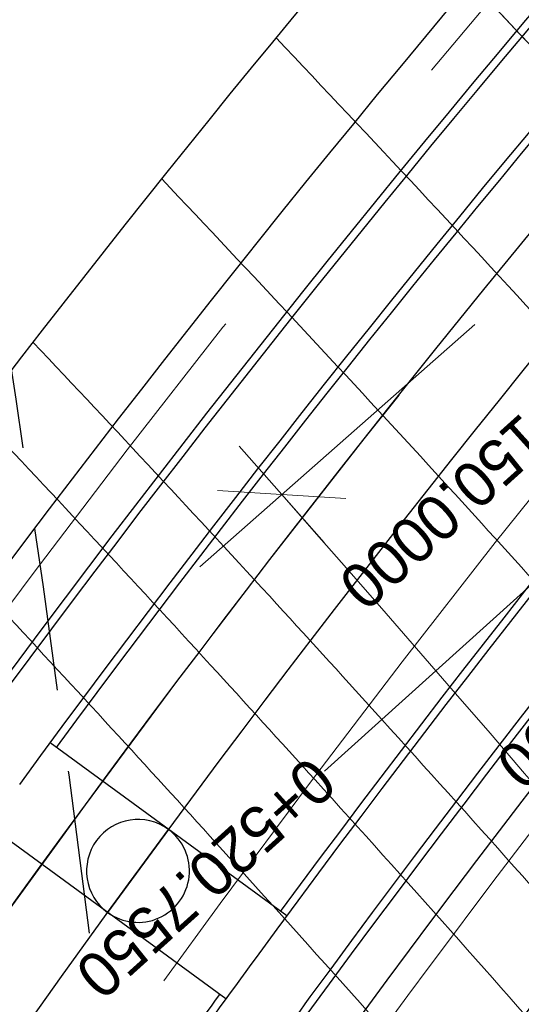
# Model space of a CAD drawing. Header units: metres. Extents: x 3458045 to 3462392, y 5482308 to 5484762.
# Tile 126 of 256: x 3459682 to 3459691, y 5483649 to 5483668. Entities that reach past the tile are written whole.
import ezdxf
from ezdxf.enums import TextEntityAlignment as Align

# ---------------------------------------------------------------- set-up
doc = ezdxf.new("R2010")
doc.units = ezdxf.units.M
for name, pattern in [('AUSGEZOGEN', [2, 1, 1]), ('VERDECKT', [9.525, 6.35, -3.175]), ('VERDECKT2', [4.7625, 3.175, -1.5875])]:
    doc.linetypes.add(name, pattern=pattern)
doc.layers.get('0').update_dxf_attribs({"linetype": 'CONTINUOUS'})
for name, color, linetype in [('SP_ACHSE_6731', 7, 'CONTINUOUS'), ('SP_ACHSE_8521', 7, 'CONTINUOUS'), ('SP_ACHSE_8901', 7, 'CONTINUOUS'), ('SP_ACHSE_8911', 7, 'CONTINUOUS'), ('SP_AXIS', 7, 'CONTINUOUS'), ('SP_BW5xx-BrückenB44', 7, 'CONTINUOUS'), ('SP_BW5xx-StwRheinuferstraße', 7, 'CONTINUOUS'), ('SP_BW5xx-SÜRheinuferstraße', 7, 'CONTINUOUS'), ('SP_StadtbahnFluchtweg', 1, 'CONTINUOUS'), ('SP_Trogwand_L7+8', 2, 'CONTINUOUS'), ('SP_Tunnelwand_L7+8', 2, 'VERDECKT2'), ('SP_Vb_Planung', 10, 'CONTINUOUS'), ('SP_VERM', 1, 'CONTINUOUS'), ('T__AXIS', 3, 'CONTINUOUS')]:
    doc.layers.add(name, color=color, linetype=linetype)
doc.styles.add('K_ISOCP', font='k_isocp.shx')
doc.linetypes.add('EISENBAHN', pattern='A,0.15,[130,ltypeshp.shx,S=0.25,R=0,X=0,Y=0],0.15', length=0.3)

# ---------------------------------------------------------------- blocks, each defined once
blk = doc.blocks.new('kmr_re')
at = {"color": 1}
for p, q in [((0, 0), (-0.306221, -0.907473)), ((0, 0), (0.306221, -0.907473)), ((-0.306221, -0.907473), (0, -0.51875)), ((0.306221, -0.907473), (0, -0.51875))]:
    blk.add_line(p, q, dxfattribs=at)
at = {"color": 1, "linetype": 'Continuous'}
blk.add_line((0, 0), (0, -3.57143), dxfattribs=at)
at = {"color": 1, "linetype": 'Continuous', "style": 'K_ISOCP'}
blk.add_attdef('PARAUL', text='', height=1, rotation=270.000058, dxfattribs=at).set_placement((-0.5, -1), align=Align.TOP_LEFT)
blk.add_attdef('PARAOL', text='', height=1, rotation=270.000058, dxfattribs=at).set_placement((0.5, -1), align=Align.BOTTOM_LEFT)
blk.add_attdef('STATION', text='', height=1, rotation=270.000058, dxfattribs=at).set_placement((0, -3.57143), align=Align.MIDDLE_LEFT)
blk = doc.blocks.new('SOF_BEMSTR2')
at = {"color": 0, "linetype": 'ByBlock', "lineweight": -2}
for p, q in [((0, -20), (0, 8.5)), ((3.535, 3.535), (-3.535, -3.535)), ((-5, 0), (5, 0))]:
    blk.add_line(p, q, dxfattribs=at)

msp = doc.modelspace()

# ---------------------------------------------------------------- linework, layer by layer
at = {"layer": 'SP_ACHSE_6731'}
msp.add_lwpolyline([(3459881.431, 5483781.605), (3459775.3544, 5483717.6418, 0.0006868), (3459770.5464, 5483714.7367, 0.0020604), (3459765.7545, 5483711.8051, 0.003434), (3459760.995, 5483708.8211, 0.0048076), (3459756.2855, 5483705.7591, 0.0001835), (3459756.13, 5483705.6556, 0.0917105), (3459689.9388, 5483641.4448, 0.005897), (3459686.9574, 5483637.1459, 0.0073719), (3459684.0911, 5483632.7695, 0.0088469), (3459681.3683, 5483628.3025, 0.0103219), (3459678.8188, 5483623.7345, 0.011797), (3459676.4739, 5483619.0584, 0.0045035), (3459675.7031, 5483617.3858, 0.2228231), (3459677.0437, 5483532.3132, 0.0025401)], format="xyb", dxfattribs=at)
at = {"layer": 'SP_ACHSE_8521'}
msp.add_lwpolyline([(3459667.116, 5483524.3467, -0.2255197), (3459663.8072, 5483620.7334, -0.0051343), (3459664.7675, 5483622.8858, -0.011674), (3459667.3044, 5483628.0892, -0.0103411), (3459670.0679, 5483633.176, -0.0090081), (3459673.0262, 5483638.1522, -0.0076752), (3459676.1489, 5483643.027, -0.0063424), (3459679.407, 5483647.8124, -0.0936983), (3459747.1614, 5483714.0324, -0.0004892), (3459747.5816, 5483714.3114, -0.0047607), (3459752.3417, 5483717.3973, -0.0034005), (3459757.1515, 5483720.4051, -0.0020403), (3459761.9938, 5483723.3604, -0.0006801), (3459766.8521, 5483726.2893), (3459833.8685, 5483766.6082)], format="xyb", dxfattribs=at)
at = {"layer": 'SP_ACHSE_8901'}
msp.add_lwpolyline([(3459478.4179, 5483881.5975), (3459663.5917, 5483703.287, -0.0763528), (3459773.4733, 5483559.3038, -0.0026415)], format="xyb", dxfattribs=at)
at = {"layer": 'SP_ACHSE_8911'}
msp.add_lwpolyline([(3459777.2173, 5483559.7474, 0.0769413), (3459666.0197, 5483705.8087), (3459480.8452, 5483884.1198, 0.0146052)], format="xyb", dxfattribs=at)
at = {"layer": 'SP_AXIS'}
for points in [[(3459462.9996, 5483888.6898), (3459657.2317, 5483701.6383, -0.0004357), (3459663.6067, 5483695.4918, -0.001307), (3459669.9603, 5483689.3232, -0.0021783), (3459676.2707, 5483683.1104, -0.0030497), (3459682.5157, 5483676.832, -0.003921), (3459688.6726, 5483670.4671, -0.0047924), (3459694.7177, 5483663.996, -0.0018941), (3459696.8141, 5483661.6896, -0.028225), (3459725.0993, 5483626.531, -0.0018941), (3459726.9033, 5483623.9892, -0.0047924), (3459731.9296, 5483616.6986, -0.003921), (3459736.8282, 5483609.3214, -0.0030497), (3459741.6235, 5483601.8767, -0.0021783), (3459746.3407, 5483594.3821, -0.001307), (3459751.0056, 5483586.8549, -0.0004357), (3459755.6442, 5483579.3114, 0.0003596)], [(3459777.2173, 5483559.7474, 0.0769413), (3459666.0197, 5483705.8087), (3459480.8452, 5483884.1198, 0.0146052)], [(3459478.4179, 5483881.5975), (3459663.5917, 5483703.287, -0.0763528), (3459773.4733, 5483559.3038, -0.0026415)], [(3459881.431, 5483781.605), (3459775.3544, 5483717.6418, 0.0006868), (3459770.5464, 5483714.7367, 0.0020604), (3459765.7545, 5483711.8051, 0.003434), (3459760.995, 5483708.8211, 0.0048076), (3459756.2855, 5483705.7591, 0.0001835), (3459756.13, 5483705.6556, 0.0917105), (3459689.9388, 5483641.4448, 0.005897), (3459686.9574, 5483637.1459, 0.0073719), (3459684.0911, 5483632.7695, 0.0088469), (3459681.3683, 5483628.3025, 0.0103219), (3459678.8188, 5483623.7345, 0.011797), (3459676.4739, 5483619.0584, 0.0045035), (3459675.7031, 5483617.3858, 0.2228231), (3459677.0437, 5483532.3132, 0.0025401)], [(3459667.116, 5483524.3467, -0.2255197), (3459663.8072, 5483620.7334, -0.0051343), (3459664.7675, 5483622.8858, -0.011674), (3459667.3044, 5483628.0892, -0.0103411), (3459670.0679, 5483633.176, -0.0090081), (3459673.0262, 5483638.1522, -0.0076752), (3459676.1489, 5483643.027, -0.0063424), (3459679.407, 5483647.8124, -0.0936983), (3459747.1614, 5483714.0324, -0.0004892), (3459747.5816, 5483714.3114, -0.0047607), (3459752.3417, 5483717.3973, -0.0034005), (3459757.1515, 5483720.4051, -0.0020403), (3459761.9938, 5483723.3604, -0.0006801), (3459766.8521, 5483726.2893), (3459833.8685, 5483766.6082)]]:
    msp.add_lwpolyline(points, format="xyb", dxfattribs=at)
at = {"layer": 'SP_BW5xx-BrückenB44', "color": 96, "ltscale": 0.5}
for p, q in [((3459686.7979, 5483650.5009), (3459682.1986, 5483653.8663)), ((3459685.6168, 5483648.8868), (3459681.0175, 5483652.2522))]:
    msp.add_line(p, q, dxfattribs=at)
at = {"layer": 'SP_BW5xx-BrückenB44', "color": 96}
for p, q in [((3459683.3172, 5483650.5695), (3459684.4982, 5483652.1836)), ((3459684.4982, 5483652.1836), (3459683.3172, 5483650.5695))]:
    msp.add_line(p, q, dxfattribs=at)
at = {"layer": 'SP_BW5xx-BrückenB44', "color": 96, "linetype": 'VERDECKT', "lineweight": 13, "ltscale": 2, "flags": 128}
for points in [[(3459662.4661, 5483617.5053, -0.0077788), (3459663.8072, 5483620.7334, -0.0051343), (3459664.7675, 5483622.8858, -0.011674), (3459667.3044, 5483628.0892, -0.0103411), (3459670.0679, 5483633.176, -0.0090081), (3459673.0262, 5483638.1522, -0.0076752), (3459676.1489, 5483643.027, -0.0063424), (3459679.407, 5483647.8124, -0.0936983), (3459747.1614, 5483714.0324, -0.0004892), (3459747.5816, 5483714.3114, -0.0047607), (3459752.3417, 5483717.3973, -0.0034005), (3459757.1515, 5483720.4051, -0.0020403), (3459761.9938, 5483723.3604, -0.0006801), (3459766.8521, 5483726.2893), (3459767.293, 5483726.5545)], [(3459665.4795, 5483616.2878, -0.007822), (3459666.7888, 5483619.44, -0.0051343), (3459667.7218, 5483621.5313, -0.011674), (3459670.1917, 5483626.5972, -0.0103411), (3459672.891, 5483631.5659, -0.0090081), (3459675.7894, 5483636.4414, -0.0076752), (3459678.8583, 5483641.2321, -0.0063424), (3459682.07, 5483645.9494, -0.0936983), (3459748.9617, 5483711.3266, -0.0004892), (3459749.3767, 5483711.6021, -0.0047607), (3459754.0836, 5483714.6535, -0.0034005), (3459758.8559, 5483717.6379, -0.0020403), (3459763.6756, 5483720.5793, -0.0006801), (3459768.5263, 5483723.5037), (3459769.1481, 5483723.8778)]]:
    msp.add_lwpolyline(points, format="xyb", dxfattribs=at)
at = {"layer": 'SP_BW5xx-BrückenB44', "color": 96}
for points in [[(3459664.1798, 5483617.514, -0.0063324), (3459665.2636, 5483620.1016, -0.0051343), (3459666.2106, 5483622.2242, -0.011674), (3459668.7147, 5483627.3604, -0.0103411), (3459671.4469, 5483632.3895, -0.0090081), (3459674.3759, 5483637.3165, -0.0076752), (3459677.4723, 5483642.1503, -0.0063424), (3459680.7078, 5483646.9024, -0.0936983), (3459748.0408, 5483712.7108, -0.0004892), (3459748.4584, 5483712.988, -0.0047607), (3459753.1925, 5483716.0571, -0.0034005), (3459757.9841, 5483719.0534, -0.0020403), (3459762.8153, 5483722.0019, -0.0006412), (3459767.392, 5483724.7615)], [(3459668.7247, 5483614.9767, -0.0078715), (3459669.9997, 5483618.0471, -0.0051343), (3459670.9033, 5483620.0725, -0.011674), (3459673.301, 5483624.9903, -0.0103411), (3459675.9312, 5483629.8318, -0.0090081), (3459678.7652, 5483634.5989, -0.0076752), (3459681.7761, 5483639.2992, -0.0063424), (3459684.9379, 5483643.9431, -0.0936983), (3459750.9005, 5483708.4127, -0.0004892), (3459751.3098, 5483708.6844, -0.0047607), (3459755.9594, 5483711.6987, -0.0034005), (3459760.6914, 5483714.6578, -0.0020403), (3459765.4867, 5483717.5844, -0.0006801), (3459770.3293, 5483720.5038), (3459771.1459, 5483720.9951)], [(3459659.9511, 5483618.5214, -0.0077448), (3459661.3188, 5483621.8129, -0.0051343), (3459662.3019, 5483624.0164, -0.011674), (3459664.8947, 5483629.3345, -0.0103411), (3459667.7117, 5483634.5199, -0.0090081), (3459670.7199, 5483639.5801, -0.0076752), (3459673.8875, 5483644.525, -0.0063424), (3459677.1844, 5483649.3673, -0.0936983), (3459745.6588, 5483716.2907, -0.0004892), (3459746.0835, 5483716.5727, -0.0037356), (3459749.8484, 5483719.0244, -0.0034005)], [(3459671.089, 5483614.0214, -0.0079096), (3459672.339, 5483617.0322, -0.0051343), (3459673.2212, 5483619.0097, -0.011674), (3459675.5664, 5483623.8196, -0.0103411), (3459678.1463, 5483628.5684, -0.0090081), (3459680.9333, 5483633.2566, -0.0076752), (3459683.902, 5483637.8909, -0.0063424), (3459687.0274, 5483642.4813, -0.0936983), (3459752.3131, 5483706.2897, -0.0004892), (3459752.7182, 5483706.5586, -0.0047607), (3459757.3261, 5483709.5458, -0.0034005), (3459762.0287, 5483712.4866, -0.0020403), (3459766.8062, 5483715.4023, -0.0006801), (3459771.6429, 5483718.3181), (3459772.6015, 5483718.8949)], [(3459670.9622, 5483613.4256, -0.0093683), (3459672.4307, 5483616.9924, -0.0051343), (3459673.3121, 5483618.968, -0.011674), (3459675.6552, 5483623.7737, -0.0103411), (3459678.2331, 5483628.5189, -0.0090081), (3459681.0184, 5483633.2039, -0.0076752), (3459683.9854, 5483637.8357, -0.0063424), (3459687.1093, 5483642.424, -0.0936983), (3459752.3685, 5483706.2064, -0.0004892), (3459752.7734, 5483706.4753, -0.0047607), (3459757.3797, 5483709.4614, -0.0034005), (3459762.0812, 5483712.4014, -0.0020403), (3459766.858, 5483715.3167, -0.0006801), (3459771.6944, 5483718.2324), (3459772.6586, 5483718.8125)], [(3459671.2403, 5483613.3132, -0.0093772), (3459672.706, 5483616.873, -0.0051343), (3459673.5848, 5483618.8429, -0.011674), (3459675.9217, 5483623.6359, -0.0103411), (3459678.4937, 5483628.3703, -0.0090081), (3459681.2734, 5483633.046, -0.0076752), (3459684.2355, 5483637.67, -0.0063424), (3459687.3551, 5483642.252, -0.0936983), (3459752.5347, 5483705.9567, -0.0004892), (3459752.9391, 5483706.2252, -0.0047607), (3459757.5405, 5483709.2081, -0.0034005), (3459762.2385, 5483712.146, -0.0020403), (3459767.0132, 5483715.06, -0.0006801), (3459771.8489, 5483717.9753), (3459772.8298, 5483718.5654)], [(3459773.5686, 5483717.4994, 0.0004908), (3459770.1317, 5483715.4208, 0.0020604), (3459765.3342, 5483712.4858, 0.003434), (3459760.5654, 5483709.496, 0.0048076), (3459755.843, 5483706.4256, 0.0001835), (3459755.6867, 5483706.3216, 0.0918169), (3459689.2245, 5483641.8206, 0.0059411), (3459686.205, 5483637.462, 0.0074015), (3459683.3002, 5483633.0203, 0.0088619), (3459680.5389, 5483628.4825, 0.0103224), (3459677.9516, 5483623.8381, 0.0117829), (3459675.5699, 5483619.0799, 0.005959), (3459674.5446, 5483616.8334, 0.0080538), (3459673.2779, 5483613.8381, 0.0080538)], [(3459773.6543, 5483717.3758, 0.000492), (3459770.2095, 5483715.2925, 0.0020604), (3459765.413, 5483712.3582, 0.003434), (3459760.646, 5483709.3694, 0.0048076), (3459755.926, 5483706.3006, 0.0001835), (3459755.7698, 5483706.1967, 0.0918169), (3459689.3468, 5483641.7338, 0.0059411), (3459686.3293, 5483637.3781, 0.0074015), (3459683.4269, 5483632.94, 0.0088619), (3459680.6684, 5483628.4068, 0.0103224), (3459678.0841, 5483623.7678, 0.0117829), (3459675.7056, 5483619.0159, 0.005959), (3459674.6817, 5483616.7728, 0.0080538), (3459673.417, 5483613.7819, 0.0080538)], [(3459658.7574, 5483619.0037, -0.007729), (3459660.1376, 5483622.3253, -0.0051343), (3459661.1315, 5483624.553, -0.011674), (3459663.7509, 5483629.9256, -0.0103411), (3459666.5933, 5483635.1578, -0.0090081), (3459669.6253, 5483640.2578, -0.0076752), (3459672.8142, 5483645.236, -0.0063424), (3459676.1294, 5483650.1053, -0.0908776), (3459742.5424, 5483715.7442, 0.7365005)], [(3459775.0241, 5483715.3993, 0.0005105), (3459771.4535, 5483713.2401, 0.0020604), (3459766.6739, 5483710.3161, 0.003434), (3459761.9348, 5483707.3449, 0.0048076), (3459757.2535, 5483704.3012, 0.0001835), (3459757.0997, 5483704.1989, 0.0918169), (3459691.3039, 5483640.3447, 0.0059411), (3459688.3182, 5483636.0349, 0.0074015), (3459685.4547, 5483631.6563, 0.0088619), (3459682.7405, 5483627.1957, 0.0103224), (3459680.2043, 5483622.6433, 0.0117829), (3459677.8765, 5483617.9926, 0.005959), (3459676.8768, 5483615.8023, 0.0080538), (3459675.6422, 5483612.8829, 0.0106779)], [(3459656.6944, 5483619.8372, -0.0077027), (3459658.0964, 5483623.2108, -0.0051343), (3459659.109, 5483625.4804, -0.011674), (3459661.7742, 5483630.9471, -0.0103411), (3459664.6606, 5483636.2602, -0.0090081), (3459667.7335, 5483641.4291, -0.0076752), (3459670.9593, 5483646.4648, -0.0063424), (3459674.3063, 5483651.3807, -0.0800487), (3459732.1465, 5483711.0587, -0.0004892)], [(3459682.3208, 5483653.7768, -0.0416809), (3459710.393, 5483685.8534, -0.0004892)], [(3459686.6788, 5483650.588, -0.0416534), (3459714.1428, 5483681.9675, -0.0004892)], [(3459667.2203, 5483617.418, -0.0038997), (3459667.8782, 5483618.9674, -0.0051343), (3459668.8012, 5483621.0363, -0.011674), (3459671.2466, 5483626.052, -0.0103411), (3459673.9225, 5483630.9775, -0.0090081), (3459676.7991, 5483635.8162, -0.0076752), (3459679.8483, 5483640.5763, -0.0063424), (3459683.0431, 5483645.2687, -0.0054279), (3459686.2077, 5483649.6935, -0.0004892)], [(3459667.0813, 5483617.4742, -0.0039031), (3459667.7406, 5483619.0271, -0.0051343), (3459668.6649, 5483621.0988, -0.011674), (3459671.1134, 5483626.1209, -0.0103411), (3459673.7922, 5483631.0518, -0.0090081), (3459676.6716, 5483635.8952, -0.0076752), (3459679.7232, 5483640.6592, -0.0063424), (3459682.9202, 5483645.3546, -0.0044307), (3459685.4978, 5483648.9739, -0.0004892)]]:
    msp.add_lwpolyline(points, format="xyb", dxfattribs=at)
at = {"layer": 'SP_BW5xx-BrückenB44', "color": 96, "flags": 128}
for points in [[(3459667.925, 5483615.2998, -0.0078588), (3459669.2084, 5483618.3903, -0.0051343), (3459670.1193, 5483620.432, -0.011674), (3459672.5348, 5483625.3863, -0.0103411), (3459675.182, 5483630.2591, -0.0090081), (3459678.0319, 5483635.053, -0.0076752), (3459681.0571, 5483639.7755, -0.0063424), (3459684.2312, 5483644.4375, -0.0936983), (3459750.4228, 5483709.1308, -0.0004892), (3459750.8334, 5483709.4034, -0.0047607), (3459755.4972, 5483712.4268, -0.0034005), (3459760.2391, 5483715.3922, -0.0020403), (3459765.0404, 5483718.3224, -0.0007879), (3459770.654, 5483721.705, -0.0006412)], [(3459680.5586, 5483653.8272, -0.0436448), (3459710.1152, 5483687.599, -0.0004892)], [(3459681.6077, 5483653.0596, -0.0436445), (3459711.0151, 5483686.6609, -0.0004892)], [(3459686.2077, 5483649.6935, -0.0436434), (3459714.9611, 5483682.5474, -0.0004892)], [(3459687.2569, 5483648.9258, -0.0436431), (3459715.8611, 5483681.6093, -0.0004892)], [(3459667.7859, 5483615.356, -0.0078567), (3459669.0708, 5483618.45, -0.0051343), (3459669.9829, 5483620.4945, -0.011674), (3459672.4015, 5483625.4552, -0.0103411), (3459675.0517, 5483630.3334, -0.0090081), (3459677.9044, 5483635.1319, -0.0076752), (3459680.9321, 5483639.8584, -0.0063424), (3459684.1083, 5483644.5235, -0.0054285), (3459687.2569, 5483648.9258, -0.0004892)]]:
    msp.add_lwpolyline(points, format="xyb", dxfattribs=at)
at = {"layer": 'SP_BW5xx-BrückenB44', "color": 96, "lineweight": 13}
msp.add_lwpolyline([(3459669.1883, 5483614.7894, -0.0078788), (3459670.4584, 5483617.8481, -0.0051343), (3459671.3578, 5483619.8641, -0.011674), (3459673.7452, 5483624.7608, -0.0103411), (3459676.3656, 5483629.5841, -0.0090081), (3459679.1904, 5483634.3357, -0.0076752), (3459682.193, 5483639.0231, -0.0063424), (3459685.3476, 5483643.6564, -0.0936983), (3459751.1775, 5483707.9964, -0.0004892), (3459751.5859, 5483708.2676, -0.0047607), (3459756.2274, 5483711.2765, -0.0034005), (3459760.9536, 5483714.232, -0.0020403), (3459765.7454, 5483717.1565, -0.0006801), (3459770.5869, 5483720.0752), (3459771.4313, 5483720.5833)], format="xyb", dxfattribs=at)
at = {"layer": 'SP_BW5xx-BrückenB44', "lineweight": 13, "flags": 128}
for points in [[(3459688.8467, 5483670.2843, -0.0046558), (3459694.7177, 5483663.996, -0.0018941), (3459696.8141, 5483661.6896, -0.0084137), (3459705.6606, 5483651.5437, -0.0119195), (3459717.5976, 5483636.6738)], [(3459686.5912, 5483667.5769, -0.0044338), (3459692.1372, 5483661.6314, -0.0018941), (3459694.2153, 5483659.3452, -0.0088409), (3459703.4204, 5483648.7698, -0.012072), (3459715.3742, 5483633.8175)], [(3459684.3685, 5483664.8344, -0.0041819), (3459689.5568, 5483659.2668, -0.0018941), (3459691.6164, 5483657.0009, -0.0093093), (3459701.2132, 5483645.9546, -0.0122319), (3459713.1854, 5483630.9117)], [(3459681.8686, 5483661.6567, -0.0038565), (3459686.6078, 5483656.5644, -0.0018941), (3459688.6462, 5483654.3217, -0.0113632), (3459698.7422, 5483642.7001, -0.0142915), (3459710.6727, 5483627.4527)], [(3459680.7884, 5483660.2517, -0.0037012), (3459685.3175, 5483655.382, -0.0018963), (3459687.3492, 5483653.1469, -0.0116833), (3459697.6695, 5483641.2518, -0.0144022), (3459709.6088, 5483625.9462)], [(3459679.4117, 5483658.4321, -0.0034897), (3459683.6587, 5483653.8619, -0.0018992), (3459685.6815, 5483651.6364, -0.0121148), (3459696.3026, 5483639.3736, -0.0145496), (3459708.2543, 5483623.9882)]]:
    msp.add_lwpolyline(points, format="xyb", dxfattribs=at)
at = {"layer": 'SP_BW5xx-BrückenB44', "color": 96, "ltscale": 0.5, "flags": 128}
msp.add_lwpolyline([(3459684.4982, 5483652.1836), (3459684.4982, 5483652.1836, 1), (3459683.3172, 5483650.5695), (3459683.3172, 5483650.5695, 1)], format="xyb", close=True, dxfattribs=at)
at = {"layer": 'SP_BW5xx-StwRheinuferstraße', "color": 96, "linetype": 'VERDECKT', "lineweight": 13, "ltscale": 2, "flags": 128}
msp.add_lwpolyline([(3459659.221, 5483618.8164, -0.007735), (3459660.5963, 5483622.1263, -0.0051343), (3459661.586, 5483624.3446, -0.011674), (3459664.1951, 5483629.6961, -0.0103411), (3459667.0277, 5483634.9101, -0.0090081), (3459670.0504, 5483639.9946, -0.0076752), (3459673.231, 5483644.9599, -0.0063424), (3459676.5391, 5483649.8187, -0.0936983), (3459745.2226, 5483716.9464, -0.0004892), (3459745.6485, 5483717.2292, -0.0047607), (3459750.4658, 5483720.3522, -0.0034005), (3459755.316, 5483723.3852, -0.0020403), (3459760.1827, 5483726.3553, -0.0006801), (3459765.0492, 5483729.2892), (3459765.2952, 5483729.4372)], format="xyb", dxfattribs=at)
at = {"layer": 'SP_BW5xx-SÜRheinuferstraße', "color": 96, "linetype": 'VERDECKT2'}
msp.add_lwpolyline([(3459684.918, 5483631.2218, 0.0340566), (3459676.1686, 5483689.5826, 0.0056643), (3459674.1154, 5483698.4335, 0.0065321), (3459671.8389, 5483707.2633, 0.0036749), (3459670.5784, 5483711.7658, 0.0197576), (3459662.9094, 5483734.9164, 0.0344244), (3459645.279, 5483773.5398, 0.0020038), (3459644.0662, 5483775.7542, 0.0061011), (3459639.8927, 5483783.0847, 0.0051625), (3459635.5731, 5483790.2892, 0.0042238), (3459631.1363, 5483797.3837, 0.0032852), (3459626.6112, 5483804.3834, 0.0023466), (3459622.0256, 5483811.3045, 0.0006441), (3459619.9172, 5483814.4457)], format="xyb", dxfattribs=at)
at = {"layer": 'SP_StadtbahnFluchtweg'}
for points in [[(3459770.9868, 5483573.8591, 0.0705157), (3459667.0255, 5483706.8532), (3459481.8509, 5483885.1643, 0.0146052), (3459449.208, 5483914.8096, 0.0024244), (3459443.1423, 5483919.951, 0.0025682), (3459435.0409, 5483926.6787, 0.0018344), (3459426.8839, 5483933.332, 0.0011007), (3459418.6913, 5483939.9347, 0.0003669), (3459410.4827, 5483946.5107, -0.0004089), (3459403.1219, 5483952.4081, -0.0012268), (3459395.7842, 5483958.3265, -0.0020447), (3459388.489, 5483964.2898, -0.0028626), (3459381.2564, 5483970.3214, -0.0036805), (3459374.107, 5483976.444, -0.0033791), (3459368.6904, 5483981.2179, -0.0305085), (3459325.9228, 5484024.4096), (3459319.8219, 5484031.3731)], [(3459765.3996, 5483570.6363, 0.070515), (3459662.5516, 5483702.2071), (3459477.377, 5483880.5182, 0.0146052), (3459445.0129, 5483909.9102, 0.0024244), (3459438.9957, 5483915.0106, 0.0025682), (3459430.9457, 5483921.6955, 0.0018344), (3459422.8254, 5483928.3189, 0.0011007), (3459414.655, 5483934.9038, 0.0003669), (3459406.4537, 5483941.4738, -0.0004089), (3459399.0848, 5483947.3777, -0.0012268), (3459391.7225, 5483953.316, -0.0020447), (3459384.3865, 5483959.3127, -0.0028626), (3459377.0972, 5483965.3916, -0.0036805), (3459369.8756, 5483971.5759, -0.0033791), (3459364.3931, 5483976.408, -0.0305085), (3459321.0714, 5484020.1592), (3459314.9705, 5484027.1227)]]:
    msp.add_lwpolyline(points, format="xyb", dxfattribs=at)
at = {"layer": 'SP_Trogwand_L7+8', "color": 1, "linetype": 'VERDECKT2'}
msp.add_lwpolyline([(3459313.5605, 5484025.8859), (3459319.6613, 5484018.9225, 0.0305905), (3459363.2672, 5483974.8987, 0.0033195), (3459368.6704, 5483970.1385, 0.0036712), (3459375.8927, 5483963.9544, 0.0028553), (3459383.1863, 5483957.8724, 0.0020395), (3459390.5307, 5483951.869, 0.0012237), (3459397.9055, 5483945.9206, 0.0004079), (3459405.2911, 5483940.0032, -0.0003675), (3459413.4813, 5483933.4418, -0.0011024), (3459421.6445, 5483926.8625, -0.0018373), (3459429.7612, 5483920.2417, -0.0025722), (3459437.8115, 5483913.5558, -0.002454), (3459443.8899, 5483908.4025, -0.014563), (3459476.0769, 5483879.1664), (3459661.2507, 5483700.8559, -0.0707095), (3459764.0019, 5483569.3047, -0.0707095)], format="xyb", dxfattribs=at)
at = {"layer": 'SP_Tunnelwand_L7+8'}
msp.add_lwpolyline([(3459773.8543, 5483437.9507, -0.0048267), (3459774.0272, 5483438.9405, -0.0102194), (3459774.5464, 5483441.4524, -0.0072994), (3459775.1587, 5483443.9673, -0.0043796), (3459775.8353, 5483446.4883, -0.0014599), (3459776.5472, 5483449.0221), (3459786.6178, 5483484.6011, 0.0010135), (3459787.6513, 5483488.2711, 0.0030406), (3459788.6592, 5483491.9652, 0.0050678), (3459789.6109, 5483495.6897, 0.0070949), (3459790.475, 5483499.4509, 0.0091222), (3459791.2196, 5483503.2528, 0.0111495), (3459791.8118, 5483507.0966, 0.0096243), (3459792.134, 5483509.9866, 0.0966281), (3459789.3676, 5483537.2118, 0.005752), (3459788.8587, 5483538.8251, 0.0123927), (3459787.5017, 5483542.6324, 0.0104385), (3459785.9782, 5483546.3594, 0.0084844), (3459784.3208, 5483550.013, 0.0065303), (3459782.5607, 5483553.6022, 0.0045764), (3459780.7281, 5483557.1386, 0.0026224), (3459778.8515, 5483560.6355, 0.0769413), (3459667.3099, 5483707.1486), (3459482.1353, 5483885.4597, 0.0146052)], format="xyb", dxfattribs=at)
at = {"layer": 'SP_Vb_Planung', "linetype": 'AUSGEZOGEN', "lineweight": 13, "ltscale": 13}
for points in [[(3459777.6566, 5483559.9861, 0.0769413), (3459666.3666, 5483706.1689), (3459481.192, 5483884.48, 0.0146052)], [(3459776.7779, 5483559.5086, 0.0769413), (3459665.6729, 5483705.4486), (3459480.4984, 5483883.7597, 0.0146052)], [(3459478.7647, 5483881.9576), (3459663.9385, 5483703.6472, -0.0763528), (3459773.9123, 5483559.5433, -0.0026415)], [(3459478.0711, 5483881.2373), (3459663.2449, 5483702.9268, -0.0763528), (3459773.0344, 5483559.0643, -0.0026415)], [(3459881.1728, 5483782.0332), (3459775.0962, 5483718.07, 0.0006868), (3459770.2872, 5483715.1643, 0.0020604), (3459765.4918, 5483712.2306, 0.003434), (3459760.7265, 5483709.2429, 0.0048076), (3459756.0089, 5483706.1756, 0.0001835), (3459755.8529, 5483706.0719, 0.0917105), (3459689.5312, 5483641.7344, 0.005897), (3459686.5432, 5483637.426, 0.0073719), (3459683.6688, 5483633.0373, 0.0088469), (3459680.9369, 5483628.5552, 0.0103219), (3459678.3773, 5483623.9691, 0.011797), (3459676.0217, 5483619.2719, 0.0045035), (3459675.2472, 5483617.5909, 0.2228231), (3459676.5944, 5483532.0938, 0.0025401)], [(3459881.6892, 5483781.1768), (3459775.6126, 5483717.2137, 0.0006868), (3459770.8056, 5483714.3091, 0.0020604), (3459766.0171, 5483711.3797, 0.003434), (3459761.2635, 5483708.3993, 0.0048076), (3459756.5621, 5483705.3425, 0.0001835), (3459756.407, 5483705.2394, 0.0917105), (3459690.3464, 5483641.1552, 0.005897), (3459687.3716, 5483636.8658, 0.0073719), (3459684.5134, 5483632.5018, 0.0088469), (3459681.7998, 5483628.0499, 0.0103219), (3459679.2604, 5483623.4999, 0.011797), (3459676.926, 5483618.8448, 0.0045035), (3459676.1591, 5483617.1806, 0.2228231), (3459677.493, 5483532.5326, 0.0025401)]]:
    msp.add_lwpolyline(points, format="xyb", dxfattribs=at)
at = {"layer": 'SP_Vb_Planung', "linetype": 'EISENBAHN', "lineweight": 13, "ltscale": 13}
for points in [[(3459777.2173, 5483559.7474, 0.0769413), (3459666.0197, 5483705.8087), (3459480.8452, 5483884.1198, 0.0146052)], [(3459478.4179, 5483881.5975), (3459663.5917, 5483703.287, -0.0763528), (3459773.4733, 5483559.3038, -0.0026415)], [(3459881.431, 5483781.605), (3459775.3544, 5483717.6418, 0.0006868), (3459770.5464, 5483714.7367, 0.0020604), (3459765.7545, 5483711.8051, 0.003434), (3459760.995, 5483708.8211, 0.0048076), (3459756.2855, 5483705.7591, 0.0001835), (3459756.13, 5483705.6556, 0.0917105), (3459689.9388, 5483641.4448, 0.005897), (3459686.9574, 5483637.1459, 0.0073719), (3459684.0911, 5483632.7695, 0.0088469), (3459681.3683, 5483628.3025, 0.0103219), (3459678.8188, 5483623.7345, 0.011797), (3459676.4739, 5483619.0584, 0.0045035), (3459675.7031, 5483617.3858, 0.2228231), (3459677.0437, 5483532.3132, 0.0025401)]]:
    msp.add_lwpolyline(points, format="xyb", dxfattribs=at)
at = {"layer": 'SP_VERM', "color": 3, "linetype": 'AUSGEZOGEN'}
msp.add_lwpolyline([(3459761.2142, 5483736.2835, 0.0003859), (3459758.4868, 5483734.6333, 0.0020604), (3459753.5312, 5483731.6017, 0.003434), (3459748.5011, 5483728.4479, 0.0048076), (3459743.4164, 5483725.142, 0.0001835), (3459743.2379, 5483725.0233, 0.0917105), (3459670.9716, 5483654.9191, 0.005897), (3459667.6841, 5483650.1785, 0.0073719), (3459664.442, 5483645.2283, 0.0088469), (3459661.2907, 5483640.0584, 0.0103219), (3459658.2731, 5483634.6517, 0.011797), (3459655.4361, 5483628.9942, 0.0045035), (3459654.4858, 5483626.9322, 0.0132704), (3459651.9568, 5483620.8865, 0.0132704)], format="xyb", dxfattribs=at)
at = {"layer": 'SP_VERM', "color": 3, "linetype": 'AUSGEZOGEN', "lineweight": 0}
msp.add_lwpolyline([(3459759.3354, 5483402.5326, -0.1439193), (3459754.6319, 5483441.2437, -0.0047478), (3459754.8686, 5483442.5859, -0.01005), (3459755.548, 5483445.8548, -0.0071784), (3459756.2936, 5483448.9086, -0.004307), (3459757.0619, 5483451.7683, -0.0014357), (3459757.8135, 5483454.4433), (3459767.8972, 5483490.0684, 0.0010265), (3459768.9011, 5483493.6337, 0.0030796), (3459769.8385, 5483497.0708, 0.0051327), (3459770.687, 5483500.3962, 0.0071859), (3459771.4242, 5483503.6143, 0.0092391), (3459772.0303, 5483506.7267, 0.0112924), (3459772.4885, 5483509.7322, 0.0097473), (3459772.7249, 5483511.8947, 0.0955136), (3459770.7326, 5483531.4589, 0.0058171), (3459770.3576, 5483532.6555, 0.0125278), (3459769.3251, 5483535.5659, 0.0105457), (3459768.1088, 5483538.5504, 0.0085637), (3459766.7273, 5483541.601, 0.0065817), (3459765.1986, 5483544.7216, 0.0045998), (3459763.5426, 5483547.9192, 0.0026179), (3459761.781, 5483551.2035, 0.0564644), (3459686.7013, 5483658.6994)], format="xyb", dxfattribs=at)
at = {"layer": 'T__AXIS'}
msp.add_lwpolyline([(3459775.7464, 5483558.7883, 0.0770008), (3459664.8059, 5483704.5483), (3459479.6324, 5483882.859, 0.0145947)], format="xyb", dxfattribs=at)

# ---------------------------------------------------------------- block references
at = {"layer": 'SP_AXIS', "color": 0}
ref = msp.add_blockref('kmr_re', (3459696.8141, 5483661.6896), dxfattribs=dict(at, xscale=3.500000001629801, yscale=3.500000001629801, zscale=3.500000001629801, rotation=312.0503100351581))
ref.add_attrib('STATION', '0+520.7550', dxfattribs={"layer": '0', "color": 1, "linetype": 'Continuous', "height": 0.875, "rotation": 222.05037, "style": 'K_ISOCP'}).set_placement((3459687.5322, 5483653.3173), align=Align.MIDDLE_LEFT)
ref.add_attrib('PARAOL', 'R=400.0000', dxfattribs={"layer": '0', "color": 1, "linetype": 'Continuous', "height": 0.875, "rotation": 222.05037, "style": 'K_ISOCP'}).set_placement((3459695.3873, 5483658.0458), align=Align.BOTTOM_LEFT)
ref.add_attrib('PARAUL', 'A=150.0000', dxfattribs={"layer": '0', "color": 1, "linetype": 'Continuous', "height": 0.875, "rotation": 222.05037, "style": 'K_ISOCP'}).set_placement((3459693.043, 5483660.6448), align=Align.TOP_LEFT)
at = {"layer": 'SP_VERM', "color": 3, "linetype": 'AUSGEZOGEN', "lineweight": 0, "xscale": 0.2500000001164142, "yscale": 0.2500000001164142, "zscale": 0.2500000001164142, "rotation": 131.3955276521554}
msp.add_blockref('SOF_BEMSTR2', (3459686.7013, 5483658.6994), dxfattribs=at)

doc.saveas('drawing.dxf')
